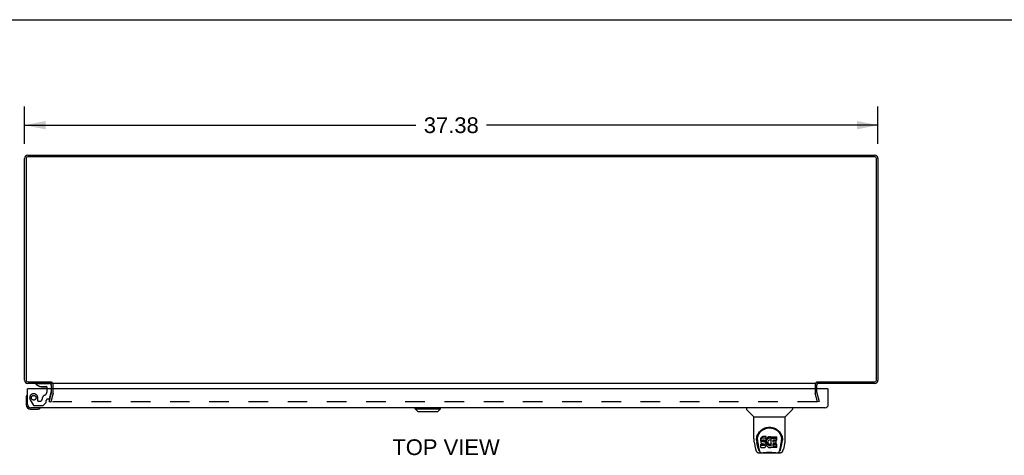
# Model space of a CAD drawing. Header units: inches. Extents: x 0 to 156, y 0 to 101.
# Tile 8 of 10: x 35 to 78, y 82 to 101. Entities that reach past the tile are written whole.
import ezdxf

# ---------------------------------------------------------------- set-up
doc = ezdxf.new("R2010")
doc.units = ezdxf.units.IN
doc.header["$LTSCALE"] = 8.587481
doc.header["$MEASUREMENT"] = 0
doc.linetypes.add('HIDDEN', pattern=[0.2, 0.1, -0.1])
doc.layers.get('0').update_dxf_attribs({"linetype": 'CONTINUOUS'})
for name, color, linetype in [('DEFAULT_2', 8, 'HIDDEN'), ('DIMENSIONS', 7, 'CONTINUOUS'), ('DOOR_ASSEMBLY', 7, 'CONTINUOUS')]:
    doc.layers.add(name, color=color, linetype=linetype)
doc.styles.get("Standard").update_dxf_attribs({"font": 'arial.ttf'})
doc.dimstyles.new('DIMSTYLE_1', dxfattribs={"dimtxt": 0.688835, "dimasz": 0.918447, "dimexe": 0.09, "dimexo": 0.07, "dimgap": 0.0375, "dimtad": 0, "dimtih": 1, "dimtoh": 1, "dimzin": 4, "dimdsep": 46, "dimtxsty": 'Standard', "dimblk": '_FILLED', "dimblk1": '_FILLED', "dimblk2": '_FILLED', "dimcen": 0.09, "dimazin": 1, "dimtfac": 1, "dimtdec": 3, "dimtofl": 0, "dimtmove": 0, "dimatfit": 3, "dimldrblk": '_FILLED', "dimfxl": 0, "dimtolj": 1, "dimtzin": 4, "dimarcsym": 0})

# ---------------------------------------------------------------- blocks, each defined once
blk = doc.blocks.new('_FILLED')
at = {"color": 0, "linetype": 'ByBlock'}
blk.add_solid([(0, 0), (-1, 0.2), (-1, -0.2)], dxfattribs=at)
blk = doc.blocks.new('*D4')
at = {"layer": 'DIMENSIONS', "color": 2, "linetype": 'Continuous'}
for p, q in [((35.159, 95.586), (35.159, 97.231)), ((72.534, 95.586), (72.534, 97.231)), ((35.159, 96.405), (52.299, 96.405)), ((72.534, 96.405), (55.395, 96.405))]:
    blk.add_line(p, q, dxfattribs=at)
at = {"layer": 'DIMENSIONS', "color": 2, "linetype": 'Continuous', "xscale": 0.9184471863, "yscale": 0.9184471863, "zscale": 0.9184471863, "rotation": 180}
blk.add_blockref('_FILLED', (35.159, 96.405), dxfattribs=at)
at = {"layer": 'DIMENSIONS', "color": 2, "linetype": 'Continuous', "xscale": 0.9184471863, "yscale": 0.9184471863, "zscale": 0.9184471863}
blk.add_blockref('_FILLED', (72.534, 96.405), dxfattribs=at)
at = {"layer": 'DIMENSIONS', "color": 2, "linetype": 'Continuous', "insert": (53.847, 96.749), "char_height": 0.6888, "width": 2.40708, "attachment_point": 2, "line_spacing_factor": 0.9}
blk.add_mtext('37.38', dxfattribs=at)

msp = doc.modelspace()

# ---------------------------------------------------------------- linework, layer by layer
at = {"color": 7, "linetype": 'Continuous'}
for p, q in [((0, 101.029), (156.136, 101.029)), ((36.334, 85.149), (36.334, 85.088))]:
    msp.add_line(p, q, dxfattribs=at)
at = {"color": 3, "linetype": 'Continuous'}
for p, q in [((35.159, 85.233), (35.159, 94.943)), ((35.222, 94.945), (35.222, 85.231)), ((72.391, 95.025), (35.302, 95.025)), ((35.304, 95.088), (72.389, 95.088)), ((72.471, 85.231), (72.471, 94.945)), ((72.534, 94.943), (72.534, 85.233)), ((35.302, 85.151), (36.331, 85.151)), ((36.334, 85.088), (35.304, 85.088)), ((36.334, 84.845), (36.334, 85.018)), ((69.832, 85.088), (36.361, 85.088)), ((36.409, 84.845), (36.409, 85.018)), ((69.784, 85.018), (69.784, 84.845)), ((72.389, 85.088), (69.859, 85.088)), ((69.859, 84.845), (69.859, 85.018)), ((69.862, 85.151), (72.391, 85.151))]:
    msp.add_line(p, q, dxfattribs=at)
for centre, radius, start, end in [((35.304, 94.943), 0.145, 90, 180), ((35.302, 94.945), 0.08, 90, 180), ((72.389, 94.943), 0.145, 0, 90), ((72.391, 94.945), 0.08, 0, 90), ((35.304, 85.233), 0.145, 180, 270), ((35.302, 85.231), 0.08, 180, 270), ((36.264, 85.018), 0.07, 0, 86.7683), ((69.929, 85.018), 0.07, 93.2317, 180), ((72.389, 85.233), 0.145, 270, 360), ((72.391, 85.231), 0.08, 270, 360)]:
    msp.add_arc(centre, radius, start, end, dxfattribs=at)
at = {"color": 7, "linetype": 'Continuous'}
for centre, start, end in [((36.264, 85.018), 48.0008, 51.2451), ((36.264, 85.018), 0, 23.8852), ((69.929, 85.018), 156.1148, 180), ((69.929, 85.018), 128.7549, 131.9992)]:
    msp.add_arc(centre, 0.145, start, end, dxfattribs=at)
at = {"layer": 'DEFAULT_2', "color": 8, "linetype": 'HIDDEN'}
for p, q in [((36.23, 84.295), (36.333, 84.679)), ((36.405, 84.66), (36.302, 84.275)), ((36.334, 84.689), (36.334, 84.845)), ((36.409, 84.689), (36.409, 84.845)), ((69.784, 84.845), (69.784, 84.689)), ((69.891, 84.275), (69.788, 84.66)), ((69.859, 84.689), (69.859, 84.845)), ((69.861, 84.679), (69.963, 84.295)), ((36.23, 84.295), (36.302, 84.275)), ((69.868, 84.275), (36.325, 84.275)), ((69.963, 84.295), (69.891, 84.275))]:
    msp.add_line(p, q, dxfattribs=at)
for points in [[(36.311, 84.293), (36.31, 84.292), (36.31, 84.29), (36.31, 84.29)], [(36.31, 84.29), (36.31, 84.289), (36.31, 84.287), (36.311, 84.286), (36.311, 84.285), (36.312, 84.283), (36.313, 84.282), (36.313, 84.281), (36.314, 84.28), (36.316, 84.279), (36.317, 84.278), (36.318, 84.277), (36.319, 84.276)], [(36.325, 84.275), (36.324, 84.275), (36.322, 84.276), (36.321, 84.276), (36.319, 84.276)], [(69.883, 84.29), (69.883, 84.289), (69.883, 84.287), (69.882, 84.286), (69.882, 84.285), (69.881, 84.283), (69.881, 84.282), (69.88, 84.281), (69.879, 84.28), (69.878, 84.279), (69.877, 84.278), (69.875, 84.277), (69.874, 84.276), (69.872, 84.276), (69.871, 84.276), (69.87, 84.275), (69.868, 84.275)], [(69.883, 84.293), (69.883, 84.292), (69.883, 84.29), (69.883, 84.29)]]:
    msp.add_lwpolyline(points, dxfattribs=at)
for centre, radius, start, end in [((36.264, 85.018), 0.145, 23.8852, 48.0008), ((69.929, 85.018), 0.145, 131.9992, 156.1148), ((36.294, 84.689), 0.04, 345, 360), ((36.294, 84.689), 0.115, 345, 360), ((69.899, 84.689), 0.115, 180, 195), ((69.899, 84.689), 0.04, 180, 195)]:
    msp.add_arc(centre, radius, start, end, dxfattribs=at)
at = {"layer": 'DOOR_ASSEMBLY', "color": 7, "linetype": 'Continuous'}
for p, q in [((35.658, 85.088), (35.658, 85.048)), ((35.658, 85.048), (35.828, 84.95)), ((36.327, 85.009), (36.327, 84.845)), ((35.271, 84.585), (35.271, 84.584)), ((35.312, 84.845), (35.284, 84.845)), ((35.828, 84.95), (36.11, 84.95)), ((35.922, 84.934), (36.062, 84.934)), ((36.142, 84.845), (36.142, 84.918)), ((70.331, 84.845), (70.359, 84.845)), ((35.224, 84.449), (35.224, 84.16)), ((35.424, 83.96), (35.714, 83.96)), ((35.842, 84.005), (35.846, 84.006)), ((35.846, 84.006), (35.847, 84.006)), ((52.27, 83.98), (52.27, 84.02)), ((52.27, 83.98), (53.373, 83.98)), ((52.388, 83.862), (52.27, 83.98)), ((52.271, 83.98), (52.271, 84.02)), ((52.389, 83.862), (52.271, 83.98)), ((52.388, 83.862), (53.255, 83.862)), ((53.255, 83.862), (53.373, 83.98)), ((53.373, 83.98), (53.373, 84.02)), ((66.78, 84.02), (66.78, 83.957)), ((67.089, 83.632), (66.792, 83.929)), ((68.479, 83.632), (68.777, 83.929)), ((68.788, 84.02), (68.788, 83.957)), ((67.095, 83.626), (68.473, 83.626)), ((67.095, 82.654), (67.095, 83.626)), ((68.473, 82.655), (68.473, 83.626)), ((67.11, 82.511), (67.175, 82.206)), ((67.22, 82.685), (67.219, 82.622)), ((67.282, 82.234), (67.23, 82.504)), ((67.257, 82.612), (67.257, 82.589)), ((67.266, 82.491), (67.324, 82.198)), ((67.4, 82.658), (67.398, 82.634)), ((67.398, 82.567), (67.398, 82.634)), ((67.4, 82.591), (67.398, 82.567)), ((67.398, 82.567), (67.399, 82.543)), ((67.399, 82.543), (67.403, 82.52)), ((67.405, 82.681), (67.4, 82.658)), ((67.4, 82.591), (67.4, 82.658)), ((67.405, 82.614), (67.4, 82.591)), ((67.401, 82.281), (67.401, 82.423)), ((67.403, 82.52), (67.411, 82.498)), ((67.414, 82.704), (67.405, 82.681)), ((67.405, 82.614), (67.405, 82.681)), ((67.414, 82.637), (67.405, 82.614)), ((67.464, 82.428), (67.405, 82.428)), ((67.405, 82.361), (67.405, 82.428)), ((67.411, 82.498), (67.424, 82.477)), ((67.428, 82.723), (67.414, 82.704)), ((67.414, 82.637), (67.414, 82.704)), ((67.428, 82.656), (67.414, 82.637)), ((67.424, 82.477), (67.44, 82.46)), ((67.436, 82.731), (67.428, 82.723)), ((67.428, 82.656), (67.428, 82.723)), ((67.436, 82.664), (67.428, 82.656)), ((67.446, 82.738), (67.436, 82.731)), ((67.436, 82.664), (67.436, 82.731)), ((67.446, 82.671), (67.436, 82.664)), ((67.44, 82.46), (67.46, 82.447)), ((67.468, 82.747), (67.446, 82.738)), ((67.446, 82.671), (67.446, 82.738)), ((67.468, 82.681), (67.446, 82.671)), ((67.46, 82.447), (67.471, 82.443)), ((67.525, 82.428), (67.464, 82.428)), ((67.464, 82.361), (67.464, 82.428)), ((67.491, 82.755), (67.468, 82.747)), ((67.468, 82.681), (67.468, 82.747)), ((67.491, 82.688), (67.468, 82.681)), ((67.469, 82.555), (67.47, 82.57)), ((67.47, 82.548), (67.469, 82.555)), ((67.47, 82.57), (67.472, 82.586)), ((67.47, 82.548), (67.47, 82.57)), ((67.472, 82.541), (67.47, 82.548)), ((67.471, 82.443), (67.483, 82.441)), ((67.472, 82.586), (67.475, 82.592)), ((67.472, 82.541), (67.472, 82.586)), ((67.477, 82.535), (67.472, 82.541)), ((67.475, 82.592), (67.481, 82.597)), ((67.477, 82.535), (67.477, 82.594)), ((67.483, 82.53), (67.477, 82.535)), ((67.481, 82.597), (67.495, 82.601)), ((67.483, 82.597), (67.482, 82.598)), ((67.497, 82.593), (67.483, 82.597)), ((67.483, 82.53), (67.483, 82.597)), ((67.497, 82.526), (67.483, 82.53)), ((67.483, 82.441), (67.53, 82.44)), ((67.631, 82.755), (67.491, 82.755)), ((67.491, 82.688), (67.491, 82.755)), ((67.631, 82.688), (67.491, 82.688)), ((67.495, 82.601), (67.51, 82.603)), ((67.521, 82.594), (67.497, 82.593)), ((67.497, 82.526), (67.497, 82.593)), ((67.521, 82.527), (67.497, 82.526)), ((67.51, 82.603), (67.623, 82.603)), ((67.545, 82.593), (67.521, 82.594)), ((67.521, 82.527), (67.521, 82.594)), ((67.545, 82.526), (67.521, 82.527)), ((67.54, 82.43), (67.525, 82.428)), ((67.525, 82.362), (67.525, 82.428)), ((67.53, 82.44), (67.538, 82.44)), ((67.538, 82.44), (67.545, 82.437)), ((67.547, 82.433), (67.54, 82.43)), ((67.54, 82.363), (67.54, 82.43)), ((67.547, 82.366), (67.54, 82.363)), ((67.569, 82.588), (67.545, 82.593)), ((67.545, 82.526), (67.545, 82.593)), ((67.569, 82.521), (67.545, 82.526)), ((67.545, 82.437), (67.551, 82.433)), ((67.548, 82.435), (67.547, 82.433)), ((67.547, 82.366), (67.547, 82.433)), ((67.552, 82.371), (67.547, 82.366)), ((67.551, 82.433), (67.556, 82.427)), ((67.552, 82.371), (67.552, 82.431)), ((67.562, 82.383), (67.552, 82.371)), ((67.556, 82.427), (67.562, 82.413)), ((67.562, 82.383), (67.562, 82.415)), ((67.562, 82.413), (67.565, 82.398)), ((67.564, 82.39), (67.562, 82.383)), ((67.564, 82.39), (67.564, 82.403)), ((67.565, 82.398), (67.564, 82.39)), ((67.58, 82.583), (67.569, 82.588)), ((67.569, 82.521), (67.569, 82.588)), ((67.58, 82.516), (67.569, 82.521)), ((67.589, 82.576), (67.58, 82.583)), ((67.58, 82.516), (67.58, 82.583)), ((67.589, 82.509), (67.58, 82.516)), ((67.607, 82.559), (67.589, 82.576)), ((67.589, 82.509), (67.589, 82.576)), ((67.607, 82.492), (67.589, 82.509)), ((67.62, 82.539), (67.607, 82.559)), ((67.607, 82.492), (67.607, 82.559)), ((67.62, 82.472), (67.607, 82.492)), ((67.629, 82.517), (67.62, 82.539)), ((67.62, 82.472), (67.62, 82.539)), ((67.629, 82.45), (67.62, 82.472)), ((67.623, 82.603), (67.628, 82.603)), ((67.628, 82.603), (67.63, 82.609)), ((67.63, 82.513), (67.629, 82.517)), ((67.629, 82.45), (67.629, 82.517)), ((67.635, 82.427), (67.629, 82.45)), ((67.63, 82.609), (67.631, 82.621)), ((67.635, 82.591), (67.63, 82.546)), ((67.63, 82.48), (67.63, 82.546)), ((67.635, 82.524), (67.63, 82.48)), ((67.63, 82.48), (67.631, 82.457)), ((67.63, 82.356), (67.636, 82.379)), ((67.632, 82.712), (67.631, 82.755)), ((67.631, 82.688), (67.631, 82.755)), ((67.632, 82.645), (67.631, 82.688)), ((67.631, 82.621), (67.632, 82.645)), ((67.631, 82.457), (67.634, 82.435)), ((67.632, 82.645), (67.632, 82.712)), ((67.634, 82.435), (67.639, 82.413)), ((67.639, 82.613), (67.635, 82.591)), ((67.635, 82.524), (67.635, 82.591)), ((67.639, 82.546), (67.635, 82.524)), ((67.638, 82.403), (67.635, 82.427)), ((67.636, 82.379), (67.638, 82.403)), ((67.638, 82.403), (67.638, 82.418)), ((67.645, 82.634), (67.639, 82.613)), ((67.639, 82.546), (67.639, 82.613)), ((67.645, 82.567), (67.639, 82.546)), ((67.639, 82.413), (67.646, 82.392)), ((67.654, 82.655), (67.645, 82.634)), ((67.645, 82.567), (67.645, 82.634)), ((67.654, 82.588), (67.645, 82.567)), ((67.646, 82.392), (67.667, 82.353)), ((67.664, 82.674), (67.654, 82.655)), ((67.654, 82.588), (67.654, 82.655)), ((67.664, 82.607), (67.654, 82.588)), ((67.677, 82.692), (67.664, 82.674)), ((67.664, 82.607), (67.664, 82.674)), ((67.677, 82.626), (67.664, 82.607)), ((67.692, 82.709), (67.677, 82.692)), ((67.677, 82.626), (67.677, 82.692)), ((67.692, 82.642), (67.677, 82.626)), ((67.708, 82.724), (67.692, 82.709)), ((67.692, 82.642), (67.692, 82.709)), ((67.708, 82.658), (67.692, 82.642)), ((67.704, 82.522), (67.7, 82.495)), ((67.7, 82.495), (67.7, 82.468)), ((67.7, 82.468), (67.701, 82.455)), ((67.701, 82.455), (67.701, 82.495)), ((67.701, 82.455), (67.704, 82.442)), ((67.703, 82.515), (67.704, 82.509)), ((67.707, 82.535), (67.704, 82.522)), ((67.704, 82.509), (67.714, 82.484)), ((67.704, 82.442), (67.704, 82.509)), ((67.704, 82.442), (67.714, 82.417)), ((67.713, 82.546), (67.707, 82.535)), ((67.727, 82.737), (67.708, 82.724)), ((67.708, 82.658), (67.708, 82.724)), ((67.727, 82.671), (67.708, 82.658)), ((67.727, 82.57), (67.713, 82.546)), ((67.714, 82.484), (67.728, 82.461)), ((67.714, 82.417), (67.714, 82.484)), ((67.714, 82.417), (67.728, 82.394)), ((67.747, 82.746), (67.727, 82.737)), ((67.727, 82.671), (67.727, 82.737)), ((67.747, 82.679), (67.727, 82.671)), ((67.736, 82.58), (67.727, 82.57)), ((67.728, 82.461), (67.736, 82.451)), ((67.728, 82.394), (67.728, 82.461)), ((67.728, 82.394), (67.736, 82.384)), ((67.746, 82.588), (67.736, 82.58)), ((67.736, 82.451), (67.746, 82.442)), ((67.736, 82.384), (67.736, 82.451)), ((67.736, 82.384), (67.746, 82.375)), ((67.771, 82.598), (67.746, 82.588)), ((67.746, 82.442), (67.758, 82.435)), ((67.746, 82.375), (67.746, 82.442)), ((67.746, 82.375), (67.758, 82.368)), ((67.769, 82.751), (67.747, 82.746)), ((67.747, 82.679), (67.747, 82.746)), ((67.769, 82.684), (67.747, 82.679)), ((67.758, 82.435), (67.77, 82.43)), ((67.758, 82.368), (67.758, 82.435)), ((67.758, 82.368), (67.77, 82.363)), ((67.791, 82.753), (67.769, 82.751)), ((67.769, 82.684), (67.769, 82.751)), ((67.791, 82.686), (67.769, 82.684)), ((67.77, 82.43), (67.783, 82.428)), ((67.77, 82.363), (67.77, 82.43)), ((67.784, 82.601), (67.771, 82.598)), ((67.783, 82.428), (67.796, 82.427)), ((67.783, 82.361), (67.783, 82.428)), ((67.797, 82.601), (67.784, 82.601)), ((67.791, 82.753), (67.813, 82.753)), ((67.791, 82.686), (67.791, 82.753)), ((67.813, 82.686), (67.791, 82.686)), ((67.796, 82.427), (67.81, 82.429)), ((67.796, 82.36), (67.796, 82.427)), ((67.811, 82.598), (67.797, 82.601)), ((67.81, 82.429), (67.822, 82.433)), ((67.81, 82.362), (67.81, 82.429)), ((67.81, 82.362), (67.822, 82.366)), ((67.823, 82.593), (67.811, 82.598)), ((67.825, 82.751), (67.813, 82.753)), ((67.813, 82.686), (67.813, 82.753)), ((67.825, 82.684), (67.813, 82.686)), ((67.822, 82.433), (67.835, 82.439)), ((67.822, 82.366), (67.822, 82.433)), ((67.822, 82.366), (67.835, 82.372)), ((67.835, 82.748), (67.825, 82.751)), ((67.825, 82.684), (67.825, 82.751)), ((67.835, 82.681), (67.825, 82.684)), ((67.855, 82.664), (67.829, 82.596)), ((67.854, 82.736), (67.835, 82.748)), ((67.835, 82.681), (67.835, 82.748)), ((67.854, 82.669), (67.835, 82.681)), ((67.835, 82.439), (67.846, 82.446)), ((67.835, 82.372), (67.835, 82.439)), ((67.835, 82.372), (67.846, 82.379)), ((67.846, 82.446), (67.846, 82.379)), ((67.852, 82.445), (67.864, 82.428)), ((67.852, 82.378), (67.864, 82.361)), ((67.854, 82.736), (67.854, 82.669)), ((67.855, 82.732), (67.855, 82.669)), ((67.864, 82.753), (68.101, 82.753)), ((67.864, 82.361), (67.864, 82.753)), ((67.864, 82.686), (68.101, 82.686)), ((67.934, 82.598), (67.934, 82.531)), ((67.935, 82.44), (67.935, 82.362)), ((68.101, 82.603), (67.938, 82.603)), ((67.938, 82.593), (68.07, 82.593)), ((67.938, 82.526), (68.07, 82.526)), ((68.07, 82.444), (67.94, 82.444)), ((67.94, 82.424), (68.101, 82.424)), ((68.074, 82.449), (68.074, 82.589)), ((68.105, 82.607), (68.105, 82.748)), ((68.106, 82.281), (68.106, 82.42)), ((68.245, 82.198), (68.301, 82.488)), ((68.286, 82.234), (68.339, 82.504)), ((68.301, 82.488), (68.302, 82.492)), ((68.348, 82.685), (68.349, 82.622)), ((68.355, 82.612), (68.355, 82.612)), ((68.355, 82.599), (68.355, 82.6)), ((68.458, 82.511), (68.393, 82.206)), ((67.175, 82.206), (67.175, 82.206)), ((67.299, 82.051), (68.269, 82.051)), ((67.341, 82.13), (67.334, 82.13)), ((67.34, 82.134), (67.343, 82.124)), ((67.343, 82.124), (67.343, 82.124)), ((67.386, 82.051), (67.38, 82.051)), ((67.386, 82.051), (67.385, 82.051)), ((67.464, 82.361), (67.405, 82.361)), ((67.405, 82.277), (67.549, 82.277)), ((67.525, 82.362), (67.464, 82.361)), ((67.54, 82.363), (67.525, 82.362)), ((67.549, 82.277), (67.561, 82.278)), ((67.561, 82.278), (67.573, 82.282)), ((67.573, 82.282), (67.592, 82.296)), ((67.592, 82.296), (67.609, 82.313)), ((67.609, 82.313), (67.616, 82.323)), ((67.616, 82.323), (67.621, 82.334)), ((67.621, 82.334), (67.63, 82.356)), ((67.667, 82.353), (67.68, 82.335)), ((67.68, 82.335), (67.694, 82.318)), ((67.694, 82.318), (67.711, 82.303)), ((67.711, 82.303), (67.729, 82.289)), ((67.729, 82.289), (67.738, 82.284)), ((67.738, 82.284), (67.749, 82.28)), ((67.749, 82.28), (67.771, 82.275)), ((67.77, 82.363), (67.783, 82.361)), ((67.771, 82.275), (67.793, 82.272)), ((67.783, 82.361), (67.796, 82.36)), ((67.793, 82.272), (67.815, 82.275)), ((67.796, 82.36), (67.81, 82.362)), ((67.815, 82.275), (67.836, 82.282)), ((67.836, 82.282), (67.855, 82.294)), ((67.866, 82.294), (67.855, 82.294)), ((67.855, 82.294), (67.855, 82.294)), ((67.866, 82.281), (67.866, 82.294)), ((68.101, 82.277), (67.87, 82.277)), ((67.94, 82.358), (68.101, 82.358)), ((68.184, 82.051), (68.182, 82.051)), ((68.225, 82.124), (68.228, 82.134)), ((68.225, 82.124), (68.225, 82.124)), ((68.234, 82.13), (68.227, 82.13))]:
    msp.add_line(p, q, dxfattribs=at)
at = {"layer": 'DOOR_ASSEMBLY', "color": 8, "linetype": 'HIDDEN'}
for p, q in [((35.658, 85.088), (36.248, 85.088)), ((36.142, 84.737), (36.142, 84.845)), ((36.253, 84.422), (36.323, 84.682)), ((36.327, 84.845), (36.327, 84.714)), ((35.406, 84.369), (35.536, 84.143)), ((35.571, 84.123), (35.956, 84.123)), ((35.736, 84.324), (35.736, 84.458)), ((35.752, 84.309), (35.836, 84.309)), ((36.106, 84.256), (35.985, 84.135)), ((36.11, 84.267), (36.11, 84.34)), ((36.223, 84.399), (36.169, 84.399))]:
    msp.add_line(p, q, dxfattribs=at)
at = {"layer": 'DOOR_ASSEMBLY', "color": 3, "linetype": 'Continuous'}
for p, q in [((35.284, 84.165), (35.284, 84.845)), ((70.331, 84.845), (35.312, 84.845)), ((70.359, 84.165), (70.359, 84.845)), ((70.214, 84.02), (35.429, 84.02))]:
    msp.add_line(p, q, dxfattribs=at)
at = {"layer": 'DOOR_ASSEMBLY', "color": 7, "linetype": 'Continuous'}
for points in [[(35.271, 84.584), (35.27, 84.583), (35.27, 84.582), (35.269, 84.578)], [(35.847, 84.006), (35.849, 84.006), (35.849, 84.006)], [(67.213, 82.612), (67.216, 82.655), (67.223, 82.707), (67.235, 82.756), (67.25, 82.802), (67.269, 82.845), (67.29, 82.886), (67.315, 82.924), (67.342, 82.96), (67.371, 82.993), (67.403, 83.024), (67.438, 83.053), (67.474, 83.079), (67.513, 83.102), (67.554, 83.122), (67.597, 83.139), (67.642, 83.152), (67.688, 83.162), (67.735, 83.168), (67.782, 83.17), (67.83, 83.168), (67.876, 83.162), (67.922, 83.153), (67.967, 83.14), (68.01, 83.123), (68.051, 83.104), (68.09, 83.081), (68.127, 83.055), (68.162, 83.027), (68.194, 82.996), (68.224, 82.963), (68.251, 82.928), (68.276, 82.889), (68.297, 82.849), (68.316, 82.806), (68.332, 82.76), (68.344, 82.711), (68.352, 82.66), (68.355, 82.612)], [(67.257, 82.612), (67.258, 82.632), (67.259, 82.657), (67.262, 82.681), (67.265, 82.705), (67.27, 82.728), (67.276, 82.751), (67.283, 82.774), (67.29, 82.796), (67.299, 82.818), (67.308, 82.839), (67.319, 82.859), (67.329, 82.878), (67.341, 82.897), (67.353, 82.915), (67.366, 82.933), (67.379, 82.949), (67.393, 82.965), (67.407, 82.98), (67.421, 82.994), (67.436, 83.008), (67.451, 83.02), (67.466, 83.032), (67.481, 83.044), (67.497, 83.054), (67.513, 83.064), (67.529, 83.073), (67.545, 83.082), (67.56, 83.089), (67.576, 83.096), (67.592, 83.103), (67.608, 83.109), (67.624, 83.114), (67.64, 83.119), (67.656, 83.123), (67.672, 83.127), (67.688, 83.13), (67.704, 83.133), (67.72, 83.135), (67.736, 83.137), (67.752, 83.138), (67.767, 83.139), (67.783, 83.139), (67.799, 83.139), (67.815, 83.138), (67.831, 83.137), (67.847, 83.135), (67.863, 83.133), (67.879, 83.131), (67.895, 83.127), (67.911, 83.124), (67.927, 83.119), (67.943, 83.115), (67.959, 83.109), (67.975, 83.103), (67.991, 83.097), (68.007, 83.09), (68.023, 83.082), (68.039, 83.074), (68.055, 83.064), (68.07, 83.055), (68.086, 83.044), (68.101, 83.033), (68.117, 83.021), (68.132, 83.008), (68.146, 82.995), (68.161, 82.981), (68.175, 82.966), (68.189, 82.95), (68.202, 82.933), (68.215, 82.916), (68.227, 82.898), (68.239, 82.879), (68.25, 82.859), (68.26, 82.839), (68.269, 82.818), (68.278, 82.796), (68.286, 82.774), (68.292, 82.752), (68.298, 82.728), (68.303, 82.705), (68.307, 82.681), (68.309, 82.657), (68.311, 82.633), (68.311, 82.612)], [(67.095, 82.654), (67.096, 82.627), (67.099, 82.585), (67.104, 82.543), (67.11, 82.511)], [(67.213, 82.599), (67.213, 82.604), (67.213, 82.612)], [(67.257, 82.589), (67.257, 82.573), (67.259, 82.545), (67.262, 82.516), (67.266, 82.491)], [(67.405, 82.428), (67.405, 82.427), (67.404, 82.427), (67.404, 82.427), (67.403, 82.427), (67.403, 82.427), (67.402, 82.427), (67.402, 82.426), (67.402, 82.426), (67.401, 82.426), (67.401, 82.425), (67.401, 82.425), (67.401, 82.424), (67.401, 82.424), (67.401, 82.423)], [(68.302, 82.492), (68.303, 82.495), (68.303, 82.498), (68.304, 82.501), (68.304, 82.504), (68.305, 82.507), (68.305, 82.511), (68.306, 82.514), (68.306, 82.517), (68.307, 82.521), (68.307, 82.525), (68.308, 82.528), (68.308, 82.532), (68.308, 82.536), (68.309, 82.54), (68.309, 82.545), (68.31, 82.549), (68.31, 82.553), (68.31, 82.558), (68.31, 82.562), (68.311, 82.567), (68.311, 82.572), (68.311, 82.577), (68.311, 82.582), (68.311, 82.587), (68.311, 82.612)], [(68.355, 82.612), (68.355, 82.605), (68.355, 82.6)], [(68.458, 82.511), (68.464, 82.542), (68.47, 82.585), (68.473, 82.627), (68.473, 82.655)], [(67.175, 82.206), (67.179, 82.191), (67.184, 82.17), (67.19, 82.151), (67.196, 82.135), (67.203, 82.12), (67.21, 82.107), (67.219, 82.095), (67.228, 82.083), (67.239, 82.073), (67.251, 82.065), (67.265, 82.058), (67.28, 82.053), (67.295, 82.051), (67.299, 82.051)], [(67.324, 82.198), (67.326, 82.187), (67.329, 82.173), (67.332, 82.16), (67.336, 82.147), (67.34, 82.134)], [(67.343, 82.124), (67.349, 82.111), (67.355, 82.099), (67.361, 82.088), (67.368, 82.079), (67.375, 82.071), (67.383, 82.064), (67.392, 82.058), (67.402, 82.054), (67.412, 82.052), (67.42, 82.051)], [(67.405, 82.361), (67.405, 82.361), (67.404, 82.361), (67.404, 82.36), (67.403, 82.36), (67.403, 82.36), (67.402, 82.36), (67.402, 82.36), (67.402, 82.359), (67.401, 82.359), (67.401, 82.358), (67.401, 82.358), (67.401, 82.357), (67.401, 82.357), (67.401, 82.356)], [(67.501, 82.051), (67.521, 82.052), (67.543, 82.053), (67.567, 82.056), (67.591, 82.058), (67.617, 82.061), (67.644, 82.064), (67.671, 82.067), (67.699, 82.069), (67.728, 82.071), (67.758, 82.072), (67.787, 82.072), (67.816, 82.072), (67.845, 82.07), (67.874, 82.069), (67.901, 82.066), (67.928, 82.064), (67.955, 82.061), (67.98, 82.058), (68.004, 82.055), (68.026, 82.053), (68.048, 82.052), (68.068, 82.051)], [(67.501, 82.051), (67.523, 82.052), (67.549, 82.053), (67.577, 82.056), (67.605, 82.059), (67.634, 82.062), (67.663, 82.064), (67.693, 82.067), (67.723, 82.069), (67.753, 82.07), (67.784, 82.07), (67.814, 82.07), (67.845, 82.069), (67.875, 82.067), (67.905, 82.064), (67.934, 82.062), (67.963, 82.059), (67.991, 82.056), (68.019, 82.053), (68.045, 82.052), (68.068, 82.051)], [(68.148, 82.051), (68.156, 82.052), (68.166, 82.054), (68.176, 82.058), (68.185, 82.064), (68.193, 82.071), (68.2, 82.079), (68.207, 82.088), (68.213, 82.099), (68.22, 82.111), (68.225, 82.124)], [(68.228, 82.134), (68.232, 82.147), (68.236, 82.16), (68.239, 82.173), (68.242, 82.187), (68.245, 82.198)], [(68.269, 82.051), (68.283, 82.052), (68.297, 82.056), (68.309, 82.061), (68.321, 82.067), (68.332, 82.075), (68.341, 82.084), (68.349, 82.094), (68.357, 82.105), (68.363, 82.116), (68.369, 82.129), (68.375, 82.143), (68.38, 82.158), (68.385, 82.175), (68.39, 82.194), (68.393, 82.206)]]:
    msp.add_lwpolyline(points, dxfattribs=at)
at = {"layer": 'DOOR_ASSEMBLY', "color": 8, "linetype": 'HIDDEN'}
msp.add_circle((35.559, 84.458), 0.102, dxfattribs=at)
at = {"layer": 'DOOR_ASSEMBLY', "color": 7, "linetype": 'Continuous'}
for centre, radius, start, end in [((36.248, 85.009), 0.0787, 0, 90), ((35.474, 84.449), 0.25, 149.1101, 180), ((35.272, 84.57), 0.015, 96.3796, 149.1101), ((35.269, 84.57), 0.015, 0, 83.6204), ((35.922, 85.024), 0.09, 235.0751, 270), ((36.062, 85.024), 0.09, 270, 304.7527), ((36.11, 84.918), 0.0317, 0, 90), ((35.424, 84.16), 0.2, 180, 270), ((35.424, 84.16), 0.14, 180, 270), ((35.714, 84.21), 0.25, 270, 300.8899), ((35.834, 84.005), 0.015, 6.3796, 90), ((35.834, 84.008), 0.015, 300.8899, 353.6204), ((66.82, 83.957), 0.0394, 180, 225), ((68.749, 83.957), 0.0394, 315, 360), ((67.103, 83.646), 0.0197, 225, 262.5), ((68.465, 83.646), 0.0197, 277.5, 315)]:
    msp.add_arc(centre, radius, start, end, dxfattribs=at)
at = {"layer": 'DOOR_ASSEMBLY', "color": 8, "linetype": 'HIDDEN'}
for centre, radius, start, end in [((35.559, 84.458), 0.177, 0, 210), ((36.11, 84.399), 0.185, 114.7322, 180), ((35.955, 84.737), 0.188, 294.7322, 360), ((36.202, 84.714), 0.125, 345, 360), ((35.571, 84.163), 0.04, 210, 270), ((35.752, 84.324), 0.0156, 180, 270), ((35.836, 84.399), 0.09, 270, 360), ((35.956, 84.163), 0.04, 270, 315), ((36.095, 84.267), 0.0156, 315, 360), ((36.169, 84.34), 0.0591, 90, 180), ((36.223, 84.43), 0.0312, 270, 345)]:
    msp.add_arc(centre, radius, start, end, dxfattribs=at)
at = {"layer": 'DOOR_ASSEMBLY', "color": 3, "linetype": 'Continuous'}
for centre, start, end in [((35.429, 84.165), 180, 270), ((70.214, 84.165), 270, 360)]:
    msp.add_arc(centre, 0.145, start, end, dxfattribs=at)
at = {"layer": 'DOOR_ASSEMBLY', "color": 7, "linetype": 'Continuous'}
for centre, major_axis, ratio, start_param, end_param in [((67.784, 82.612), (0, 0.565), 0.999848, 1.129542, 1.76365), ((67.784, 82.612), (0, 0.565), 0.999848, 4.519536, 5.157611), ((67.825, 82.597), (0.00448, 0), 1, -1.986921, -0.366491), ((67.848, 82.443), (0, 0.00448), 1, -0.975826, 0.651783), ((67.848, 82.376), (0, 0.00448), 1, 0, 0.651783), ((67.848, 82.376), (0.00448, 0), 1, 0.594971, 1.570796), ((67.851, 82.732), (0.00448, 0), 1, 0.003891, 0.905353), ((67.851, 82.665), (0.00448, 0), 1, 5.916695, 7.188538), ((67.938, 82.598), (0, 0.00448), 1, 0, 1.570796), ((67.938, 82.597), (0.00448, 0), 1, 3.535633, 4.712389), ((67.938, 82.531), (0, 0.00448), 1, 1.570796, 3.141593), ((67.94, 82.44), (0, 0.00448), 1, 0, 1.570796), ((67.94, 82.429), (0, 0.00448), 1, 1.570796, 3.141593), ((68.07, 82.589), (0, 0.00448), 1, -1.570796, 0), ((68.07, 82.522), (0, 0.00448), 1, -1.570796, 0), ((68.07, 82.449), (0, 0.00448), 1, -3.141593, -1.570796), ((68.101, 82.748), (0, 0.00448), 1, -1.570796, 0), ((68.101, 82.681), (0, 0.00448), 1, -1.570796, 0), ((68.101, 82.607), (0, 0.00448), 1, -3.141593, -1.570796), ((68.101, 82.42), (0, 0.00448), 1, -1.570796, 0), ((67.34, 82.484), (0.007, 0.354), 0.213027, -3.923008, -3.13761), ((67.405, 82.281), (0, 0.00483), 1, 1.570796, 3.141593), ((67.87, 82.281), (0, 0.00448), 1, 1.570796, 3.141593), ((67.94, 82.362), (0, 0.00448), 1, 1.570796, 3.141593), ((68.101, 82.353), (0, 0.00448), 1, -1.570796, 0), ((68.101, 82.281), (0, 0.00448), 1, -3.141593, -1.570796), ((68.228, 82.484), (-0.007, 0.354), 0.213027, -3.145575, -2.360177)]:
    msp.add_ellipse(centre, major_axis=major_axis, ratio=ratio, start_param=start_param, end_param=end_param, dxfattribs=at)

# ---------------------------------------------------------------- texts
at = {"layer": 'DIMENSIONS', "color": 2, "linetype": 'Continuous', "insert": (53.618, 82.636), "char_height": 0.6888, "width": 4.69381, "attachment_point": 2, "line_spacing_factor": 0.9}
msp.add_mtext('TOP VIEW', dxfattribs=at)

# ---------------------------------------------------------------- dimensions: what is measured, and where the dimension line sits
at = {"layer": 'DIMENSIONS', "color": 2, "linetype": 'Continuous'}
dim = msp.add_linear_dim(base=(72.534149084, 96.404631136), p1=(35.159149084, 97.301233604), p2=(72.534149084, 97.301233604), dimstyle='DIMSTYLE_1', dxfattribs=at)
dim.commit()
dim.dimension.update_dxf_attribs({"geometry": '*D4', "text_midpoint": (53.843905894, 96.400793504), "dimtype": 160})

doc.saveas('drawing.dxf')
